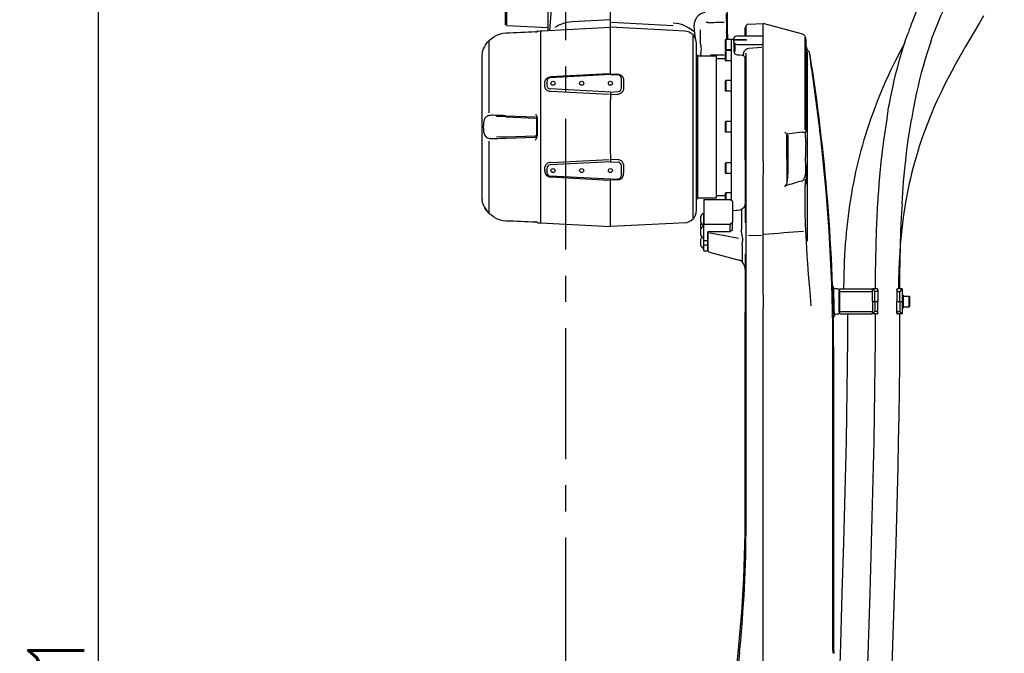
# Model space of a CAD drawing. Header units: millimetres. Extents: x -289 to 305, y -210 to 210.
# Tile 12 of 79: x -255 to -199, y -27 to 9. Entities that reach past the tile are written whole.
import ezdxf

# ---------------------------------------------------------------- set-up
doc = ezdxf.new("R2010")
doc.units = ezdxf.units.MM
doc.linetypes.add('CENTER', pattern=[12, 7.5, -1.5, 1.5, -1.5])
doc.styles.get("Standard").update_dxf_attribs({"font": 'ROMANS', "bigfont": 'EXTFONT'})
doc.dimstyles.new('ISO-25', dxfattribs={"dimtxt": 2.5, "dimasz": 2.5, "dimexe": 1.25, "dimexo": 0.625, "dimtad": 1, "dimtxsty": 'Standard', "dimcen": 2.5, "dimadec": 0, "dimazin": 0, "dimtfac": 1, "dimtmove": 0, "dimatfit": 3, "dimfxl": 1, "dimarcsym": 0})

# ---------------------------------------------------------------- blocks, each defined once
blk = doc.blocks.new('DTL0021')
at = {"color": 7, "linetype": 'Continuous'}
for p, q in [((-48, 1332.920074), (-48, 1390.163849)), ((-47, 1332.40152), (-47, 1389.496735)), ((-14, 1327.379669), (-14, 1385.381012)), ((36, 1330.00003), (36, 1342.00003)), ((130, 1324.508697), (130, 1343.521881)), ((35.996277, 1335.881866), (5.381104, 1334.277374)), ((37.000855, 1333.972198), (86.25708, 1331.390778)), ((-48, 1332.00003), (-48, 1332.920074)), ((-47, 1332.181427), (-48, 1332.181427)), ((-47, 1332.00003), (-48, 1332.00003)), ((-47, 1331.463165), (-47, 1332.40152)), ((-47, 1331.463165), (-14, 1329.733795)), ((-22.755249, 1326.533966), (-22.755249, 1326.380524)), ((-22.034912, 1326.928986), (-20, 1327.00003)), ((-20, 1327.065216), (-18.738281, 1327.131256)), ((-20, 1327.065216), (-20, 1182.368927)), ((-18.738281, 1327.131256), (-14, 1327.379669)), ((-14, 1327.379669), (36, 1330.00003)), ((36, 1294.232452), (36, 1330.00003)), ((86.046753, 1327.377228), (36, 1330.00003)), ((95.523377, 1326.880524), (86.046753, 1327.377228)), ((144, 1323.069366), (144, 1329.393219)), ((144.787598, 1323.069366), (144.787598, 1330.48587)), ((146.843018, 1332.389069), (158.5, 1333.00003)), ((158.5, 1323.140533), (158.5, 1333.00003)), ((189.294068, 1324.74881), (158.5, 1333.00003)), ((-61.422729, 1319.054718), (-61.422729, 1261.330109)), ((102.290039, 1177.21048), (102.290039, 1322.766022)), ((128, 1319.75003), (128.5, 1320.25003)), ((128, 1319.75003), (128, 1312.709137)), ((128.5, 1320.25003), (128.5, 1312.270294)), ((133, 1320.25003), (128.5, 1320.25003)), ((129.212403, 1325.858185), (129.212403, 1320.25003)), ((130, 1324.508697), (130, 1320.25003)), ((133, 1311.869659), (133, 1320.50003)), ((133, 1320.50003), (135, 1320.50003)), ((135, 1319.771393), (135, 1321.082428)), ((135, 1319.747833), (135, 1319.771393)), ((145, 1319.771393), (135, 1319.771393)), ((135, 1319.484528), (135, 1319.747833)), ((145, 1319.484528), (135, 1319.484528)), ((135, 1318.17337), (135, 1319.484528)), ((135, 1318.17337), (135, 1310.777618)), ((135.843323, 1322.503815), (135.843323, 1322.479278)), ((138, 1323.069366), (158.5, 1323.069366)), ((145, 1319.747833), (145, 1319.771393)), ((145.144348, 1319.62796), (145, 1319.771393)), ((145, 1319.484039), (145, 1319.747833)), ((145.144348, 1319.62796), (145, 1319.484528)), ((158.5, 1323.140533), (158.5, 1323.068878)), ((158.5, 1316.186554), (158.5, 1323.069366)), ((192.00647, 1247.602203), (192.00647, 1321.992218)), ((193, 1247.436798), (193, 1319.919098)), ((105, 1308.705231), (105, 1316.894195)), ((128, 1312.709137), (128, 1312.25003)), ((128, 1312.25003), (128.5, 1311.75003)), ((128, 1310.907745), (128.5, 1311.407745)), ((128, 1310.907745), (128, 1310.906647)), ((128, 1310.906647), (128, 1303.407745)), ((128.5, 1312.270294), (128.5, 1311.75003)), ((133, 1311.75003), (128.5, 1311.75003)), ((128.5, 1311.407745), (128.5, 1311.406525)), ((133, 1311.407745), (128.5, 1311.407745)), ((128.5, 1311.406525), (128.5, 1302.907745)), ((129.225525, 1311.407745), (129.224366, 1311.75003)), ((130, 1311.416656), (130, 1311.75003)), ((130.914063, 1311.750885), (130.914063, 1311.407745)), ((133, 1190.8992), (133, 1311.869659)), ((135.843323, 1315.765411), (135.843323, 1310.58963)), ((138, 1316.186554), (158.5, 1316.186554)), ((157.500611, 1313.731232), (146.726013, 1313.038727)), ((158.5, 1316.186554), (158.5, 1316.061188)), ((158.5, 1311.885406), (158.5, 1316.061188)), ((158.5, 1222.570587), (158.5, 1311.885406)), ((194.072876, 1240.404449), (194.072876, 1310.578888)), ((-67, 1306.044952), (-67, 1250.00003)), ((-66.795898, 1308.895294), (-66.78247, 1308.979645)), ((105, 1183.105865), (105, 1308.705231)), ((105, 1307.50003), (106, 1307.50003)), ((106, 1300.460968), (106, 1307.50003)), ((106, 1307.00003), (121, 1307.00003)), ((108.258606, 1308.119903), (108.258911, 1307.00003)), ((116.161316, 1307.880157), (127.213501, 1307.934479)), ((121, 1193.00003), (121, 1307.00003)), ((121, 1305.00003), (128, 1305.00003)), ((128, 1303.407745), (128.5, 1302.907745)), ((133, 1302.907745), (128.5, 1302.907745)), ((137.810242, 1307.7836), (141.704651, 1307.536529)), ((137.828614, 1307.970367), (139.864441, 1307.840729)), ((142.560059, 1307.89798), (142.571595, 1307.445343)), ((144, 1223.752716), (144, 1305.788361)), ((144.787598, 1223.078522), (144.787598, 1309.227081)), ((106, 1192.50003), (106, 1300.460968)), ((36, 1292.00003), (-12.156982, 1289.476227)), ((34.998352, 1292.585236), (-12.123535, 1290.134674)), ((36, 1292.00003), (36, 1294.232452)), ((36, 1292.00003), (42.156983, 1291.677399)), ((37.001587, 1292.585358), (42.124634, 1292.318878)), ((45, 1281.318634), (45, 1288.681427)), ((46.409424, 1287.115997), (46.409424, 1280.053863)), ((128, 1286.75003), (128.5, 1287.25003)), ((128, 1286.75003), (128, 1286.202423)), ((128.5, 1287.25003), (128.5, 1286.629425)), ((133, 1287.25003), (128.5, 1287.25003)), ((128.5, 1286.629425), (128.5, 1278.75003)), ((-16.409424, 1282.128693), (-16.409424, 1284.96524)), ((-15, 1286.480377), (-15, 1283.519684)), ((36, 1278.00003), (-12.156982, 1280.523834)), ((128, 1286.202423), (128, 1279.25003)), ((128, 1279.25003), (128.5, 1278.75003)), ((133, 1278.75003), (128.5, 1278.75003)), ((34.996888, 1276.044586), (-11.978882, 1278.427154)), ((36, 1278.00003), (42.156983, 1278.322662)), ((36, 1278.00003), (36, 1271.655304)), ((36, 1228.344757), (36, 1271.655304)), ((37.003052, 1276.04422), (41.989258, 1276.297516)), ((-47.697998, 1257.967194), (-55.37854, 1258.235504)), ((-47.756469, 1258.979889), (-23.949585, 1258.133819)), ((-47.697998, 1257.967194), (-23.965088, 1257.138458)), ((-23.31665, 1256.833771), (-23.31665, 1243.16629)), ((-23, 1256.972565), (-23, 1250.00003)), ((-22.755249, 1257.037994), (-22.755249, 1250.001617)), ((-67, 1250.00003), (-67, 1193.955109)), ((-23, 1250.00003), (-23, 1243.027374)), ((-22.755249, 1249.998444), (-22.755249, 1242.962067)), ((128, 1253.75003), (128.5, 1254.25003)), ((128, 1253.75003), (128, 1251.797882)), ((128, 1251.797882), (128, 1246.25003)), ((128.5, 1254.25003), (128.5, 1252.037628)), ((133, 1254.25003), (128.5, 1254.25003)), ((128.5, 1252.037628), (128.5, 1245.75003)), ((193, 1246.789703), (193, 1247.436798)), ((-47.697998, 1242.032745), (-55.37854, 1241.764557)), ((-47.756469, 1241.02005), (-23.949585, 1241.866241)), ((-47.697998, 1242.032745), (-23.965088, 1242.861603)), ((128, 1246.25003), (128.5, 1245.75003)), ((133, 1245.75003), (128.5, 1245.75003)), ((177.419739, 1224.111603), (177.419739, 1243.631134)), ((189.341431, 1245.705597), (177.831421, 1244.278839)), ((178, 1224.729156), (178, 1242.447418)), ((178.272278, 1243.04361), (178.272278, 1212.273346)), ((192.336426, 1244.125397), (192.336426, 1245.522736)), ((193, 1245.837799), (193, 1246.789703)), ((194.072876, 1158.229523), (194.072876, 1240.37027)), ((-61.422729, 1238.669952), (-61.422729, 1180.945343)), ((-11.978882, 1221.572906), (34.996888, 1223.955475)), ((36, 1228.344757), (36, 1222.00003)), ((41.989258, 1223.702545), (37.003052, 1223.955841)), ((144, 1223.752716), (144, 1173.135895)), ((177.419739, 1224.108063), (177.420716, 1205.816193)), ((178, 1224.729156), (178, 1212.299957)), ((-16.409424, 1215.03482), (-16.409424, 1217.871368)), ((-15, 1216.480377), (-15, 1213.519684)), ((36, 1222.00003), (-12.156982, 1219.476227)), ((36, 1222.00003), (42.156983, 1221.677399)), ((45, 1211.318634), (45, 1218.681427)), ((46.409424, 1219.946197), (46.409424, 1212.884064)), ((128, 1220.75003), (128.5, 1221.25003)), ((128, 1220.75003), (128, 1216.911529)), ((128, 1216.911529), (128, 1213.25003)), ((128.5, 1221.25003), (128.5, 1216.899689)), ((133, 1221.25003), (128.5, 1221.25003)), ((128.5, 1216.899689), (128.5, 1212.75003)), ((144.787598, 931.704498), (144.787598, 1223.062775)), ((158.5, 1222.570587), (158.498047, 1222.289947)), ((192.336426, 1219.017975), (192.336426, 1211.954742)), ((193, 1218.932403), (193, 1211.869293)), ((36, 1208.00003), (-12.156982, 1210.523834)), ((-12.123535, 1209.865387), (34.998352, 1207.414825)), ((36, 1208.00003), (42.156983, 1208.322662)), ((36, 1205.767609), (36, 1208.00003)), ((42.124634, 1207.681183), (37.001587, 1207.414703)), ((128, 1213.25003), (128.5, 1212.75003)), ((133, 1212.75003), (128.5, 1212.75003)), ((192.007996, 1207.979889), (192.008362, 1203.100738)), ((193, 1211.869293), (193, 1203.990021)), ((36, 1170.00003), (36, 1205.767609)), ((105, 1192.50003), (106, 1192.50003)), ((106, 1193.00003), (121, 1193.00003)), ((121, 1195.00003), (128, 1195.00003)), ((128, 1196.592316), (128.5, 1197.092316)), ((128, 1196.592316), (128, 1191.687286)), ((128.5, 1197.092316), (128.5, 1191.687286)), ((133, 1197.092316), (128.5, 1197.092316)), ((-66.795898, 1191.104767), (-66.782592, 1191.020904)), ((111, 1191.687286), (111, 1171.986969)), ((111, 1191.687286), (132, 1191.687286)), ((134, 1190.111236), (132, 1191.687286)), ((134, 1190.111236), (134, 1173.563019)), ((-20, 1182.368927), (-20, 1172.934845)), ((108.25, 1178.252228), (108.25, 1177.021271)), ((108.25, 1177.021271), (108.25, 1173.502228)), ((110.541687, 1180.627228), (110.541687, 1178.165314)), ((111, 1180.627228), (110.541687, 1180.627228)), ((110.541687, 1178.165314), (110.541687, 1170.383087)), ((134, 1183.045807), (140.092469, 1183.451446)), ((134.000061, 1182.980011), (137.737549, 1183.229889)), ((141.217408, 1183.093536), (141.229309, 1183.620636)), ((141.217469, 1183.092438), (141.217469, 1168.91922)), ((-22.755249, 1173.619293), (-22.755249, 1173.466095)), ((-22.034912, 1173.071075), (-20, 1173.00003)), ((-20, 1172.934845), (36, 1170.00003)), ((86.046753, 1172.622833), (36, 1170.00003)), ((95.523377, 1173.119537), (86.046753, 1172.622833)), ((108.25, 1171.701446), (108.25, 1170.470489)), ((108.25, 1170.470489), (108.25, 1168.008209)), ((111, 1171.127228), (110.541687, 1171.127228)), ((110.541687, 1170.383087), (110.541687, 1167.921295)), ((111, 1170.383087), (110.541687, 1170.383087)), ((111, 1159.027008), (111, 1171.986969)), ((111, 1171.986969), (132, 1171.986969)), ((132, 1171.986969), (134, 1173.563019)), ((132, 1165.830353), (132, 1171.986969)), ((134, 1167.406403), (134, 1173.563019)), ((108.25, 1168.008087), (108.25, 1166.77713)), ((108.25, 1166.77713), (108.25, 1163.258087)), ((110.541687, 1167.921295), (110.541687, 1160.883087)), ((111, 1160.883087), (110.541687, 1160.883087)), ((110.541687, 1160.883087), (110.541687, 1159.64798)), ((114, 1151.534698), (114, 1165.830353)), ((132, 1165.830353), (114, 1165.830353)), ((114.373658, 1151.287018), (114.373658, 1162.322418)), ((127.851685, 1162.781891), (138.832093, 1160.747711)), ((134, 1167.406403), (132, 1165.830353)), ((157.095276, 1162.73465), (146.839112, 1162.88797)), ((108.25, 1159.734894), (108.25, 1158.503937)), ((108.25, 1158.503937), (108.25, 1154.984894)), ((110.541687, 1159.64798), (110.541687, 1152.609894)), ((111, 1152.609894), (110.541687, 1152.609894)), ((111, 1159.027008), (114, 1159.027008)), ((111, 1155.40628), (111, 1159.027008)), ((111, 1150.644928), (111, 1155.40628)), ((111, 1155.40628), (114, 1155.40628)), ((141.89386, 1141.541901), (141.89386, 1153.468903)), ((111, 1150.644928), (114, 1150.644928)), ((114, 1150.644928), (114, 1151.527618)), ((115.482361, 1149.602814), (140.317261, 1142.948395)), ((144, 1148.138824), (144, 1101.662872)), ((141.795288, 1141.583404), (141.710327, 1141.636627)), ((218.104676, 1120.099396), (216.902649, 1120.162384)), ((219.487, 1117.024322), (219.487, 1118.503204)), ((219.487, 1103.00003), (219.487, 1117.00003)), ((220, 1100.00003), (220, 1120.00003)), ((220, 1120.00003), (245, 1120.00003)), ((220, 1118.00003), (246, 1118.00003)), ((246, 1110.00003), (246, 1120.00003)), ((246.123413, 1120.00003), (246, 1120.00003)), ((246.123413, 1120.00003), (248.029175, 1118.070465)), ((249.917054, 1120.00003), (246.123413, 1120.00003)), ((248, 1110.00003), (248.029175, 1118.070465)), ((249.5, 1118.070465), (248.029175, 1118.070465)), ((250.421448, 1119.00003), (250.417054, 1119.504425)), ((250.421448, 1119.00003), (250.5, 1110.00003)), ((265.578553, 1119.00003), (265.5, 1110.00003)), ((265.578553, 1119.00003), (265.582947, 1119.504425)), ((269.876587, 1120.00003), (266.082886, 1120.00003)), ((266.5, 1118.070465), (267.970826, 1118.070465)), ((269.876587, 1120.00003), (267.970826, 1118.070465)), ((268, 1110.00003), (267.970826, 1118.070465)), ((270, 1120.00003), (269.876587, 1120.00003)), ((270, 1120.00003), (270, 1100.00003)), ((270, 1115.00003), (271, 1115.00003)), ((271, 1105.00003), (271, 1115.00003)), ((271, 1114.25003), (275.5, 1114.25003)), ((275.5, 1113.729767), (275.5, 1114.25003)), ((276, 1113.75003), (275.5, 1114.25003)), ((275.5, 1105.75003), (275.5, 1113.729767)), ((276, 1113.290924), (276, 1113.75003)), ((276, 1106.25003), (276, 1113.290924)), ((246, 1110.00003), (248, 1110.00003)), ((246, 1110.00003), (246, 1100.00003)), ((248, 1110.00003), (249.5, 1110.00003)), ((248, 1110.00003), (248.029175, 1101.929596)), ((250.5, 1110.00003), (249.5, 1110.00003)), ((250.421448, 1101.00003), (250.5, 1110.00003)), ((266.5, 1110.00003), (265.5, 1110.00003)), ((265.578553, 1101.00003), (265.5, 1110.00003)), ((266.5, 1110.00003), (268, 1110.00003)), ((268, 1110.00003), (267.970826, 1101.929596)), ((268, 1110.00003), (270, 1110.00003)), ((270, 1105.00003), (271, 1105.00003)), ((271, 1105.75003), (275.5, 1105.75003)), ((276, 1106.25003), (275.5, 1105.75003)), ((144, 931.7117), (144, 1101.662872)), ((158.5, 828.496216), (158.5, 1101.245514)), ((218.104676, 1099.900665), (217.602661, 1099.87442)), ((219.487, 1101.496857), (219.487, 1102.975738)), ((220, 1102.00003), (246, 1102.00003)), ((220, 1100.00003), (245, 1100.00003)), ((246.123413, 1100.00003), (246, 1100.00003)), ((246.123413, 1100.00003), (248.029175, 1101.929596)), ((249.917054, 1100.00003), (246.123413, 1100.00003)), ((249.5, 1101.929596), (248.029175, 1101.929596)), ((250.421448, 1101.00003), (250.417054, 1100.495636)), ((265.578553, 1101.00003), (265.582947, 1100.495636)), ((269.876587, 1100.00003), (266.082886, 1100.00003)), ((266.5, 1101.929596), (267.970826, 1101.929596)), ((269.876587, 1100.00003), (267.970826, 1101.929596)), ((270, 1100.00003), (269.876587, 1100.00003)), ((214.419739, 830.086792), (214.419739, 1069.869537)), ((215, 830), (215, 1070.00003)), ((214.419739, 830.088623), (214.418396, 827.732178)), ((215, 830), (214.998597, 827.640137))]:
    blk.add_line(p, q, dxfattribs=at)
at = {"color": 3, "linetype": 'Continuous'}
for points in [[(335.084289, 1339.065445), (331.82312, 1333.409378), (326.864685, 1324.968155), (320.711303, 1314.482315), (316.357178, 1306.907608), (312.655151, 1300.290054), (309.598144, 1294.661697), (306.604675, 1288.973404), (303.682861, 1283.219681), (300.839477, 1277.394974), (298.079956, 1271.492142), (295.408935, 1265.503738), (292.834106, 1259.430496), (290.363037, 1253.275101), (288.002197, 1247.04042), (285.756958, 1240.728348), (283.631592, 1234.340774), (281.818481, 1228.509903), (280.286865, 1223.255935), (278.501159, 1216.670303), (277.496338, 1212.704056), (276.537964, 1208.713089), (275.626159, 1204.698013), (274.203918, 1197.92073), (272.913391, 1191.080215), (271.754272, 1184.178787), (270.726196, 1177.220657), (269.828125, 1170.208999), (269.05841, 1163.148208), (268.415161, 1156.041885), (267.896118, 1148.895157), (267.498413, 1141.712417), (267.218872, 1134.498916), (267.054077, 1127.259537), (267, 1120.000015)], [(271.910525, 1317.47309), (271.676758, 1317.046768), (267.93396, 1309.980179), (264.258362, 1302.757156), (260.668701, 1295.378067), (258.869568, 1291.539322), (256.053161, 1285.316116), (253.339599, 1279.03804), (250.714905, 1272.661087), (248.1875, 1266.191177), (246.030639, 1260.36824), (244.530761, 1256.141861), (243.128784, 1252.032608), (241.770935, 1247.893997), (240.458069, 1243.727005), (239.191284, 1239.53334), (237.971069, 1235.31337), (236.798095, 1231.067947), (235.672851, 1226.798111), (234.595947, 1222.505203), (233.567627, 1218.190018), (232.588135, 1213.853592), (231.657776, 1209.497146), (230.776733, 1205.122452), (229.944946, 1200.730118), (229.162353, 1196.321182), (228.428833, 1191.896988), (227.744201, 1187.459122), (227.108154, 1183.008255), (226.520324, 1178.545547), (225.980346, 1174.072281), (225.487671, 1169.589859), (225.041809, 1165.099197), (224.64209, 1160.601394), (224.287964, 1156.097732), (223.978637, 1151.589676), (223.71344, 1147.078018), (223.491516, 1142.564041), (223.312011, 1138.048843), (223.174011, 1133.533706), (223.07666, 1129.01979), (223, 1120.000015)]]:
    blk.add_lwpolyline(points, dxfattribs=at)
at = {"color": 7, "linetype": 'Continuous'}
for points in [[(297.999146, 1378.015289), (296.19104, 1374.373199), (292.276429, 1366.585724), (289.195252, 1360.3284), (286.082154, 1353.746857), (284.022034, 1349.196075), (281.991822, 1344.525787), (280.003296, 1339.745026), (278.064576, 1334.859039), (277.116211, 1332.379059), (276.182495, 1329.874908), (275.55304, 1328.195953), (274.880738, 1326.063385), (274.480103, 1324.783844)], [(292.865845, 1318.335846), (294.325684, 1322.421905), (296.592774, 1328.426666), (298.945191, 1334.275909), (300.976929, 1339.060455), (302.903931, 1343.402374), (305.847779, 1349.730255), (308.821289, 1355.838653), (312.749085, 1363.672394), (315.600708, 1369.393219)], [(-12.519043, 1327.457306), (-12.226684, 1330.791534), (-11.955688, 1334.37027), (-11.588501, 1340.413361), (-11.298584, 1346.706695)], [(112.050171, 1341.7659), (110.84729, 1341.508819), (109.69043, 1341.134186), (108.592102, 1340.645904), (107.565003, 1340.048859), (106.621704, 1339.349152), (105.990113, 1338.774689), (105.414978, 1338.152985), (104.900818, 1337.4888), (104.372254, 1336.6492), (103.940064, 1335.76944), (103.605469, 1334.862091), (103.3667, 1333.93985), (103.252625, 1333.279205), (103.182862, 1332.621124), (103.154175, 1331.92984), (103.168579, 1331.247345)], [(-23.829101, 1326.176788), (-23.618774, 1326.213531), (-22.48999, 1326.452057)], [(104.19751, 1320.819488), (103.524231, 1327.525909), (103.18512, 1331.266998)], [(108.483765, 1315.340485), (108.37085, 1317.657623), (108.243775, 1321.323151), (108.220337, 1324.571686), (108.300843, 1327.981476)], [(-66.78247, 1308.979645), (-66.565918, 1310.024078), (-66.163574, 1311.417999), (-65.675049, 1312.706573), (-65.013916, 1314.104889), (-64.187256, 1315.535553), (-63.212158, 1316.939972), (-62.109497, 1318.278717), (-60.897705, 1319.527496), (-59.593383, 1320.671173), (-58.210327, 1321.699493), (-56.759277, 1322.606476)], [(258.077027, 1259.188263), (258.298401, 1260.7742), (258.669922, 1263.416656), (259.064087, 1265.516022), (259.647217, 1268.661163), (260.746399, 1274.296051), (262.31366, 1281.753448), (263.569763, 1287.309723), (264.896057, 1292.826935), (266.293946, 1298.300445), (267.764038, 1303.724884), (269.306763, 1309.093903), (270.921631, 1314.400787), (272.607422, 1319.638214), (274.362061, 1324.798736)], [(292.865845, 1318.335846), (291.215332, 1313.481476), (289.626831, 1308.546173), (288.102173, 1303.535675), (286.642639, 1298.456085), (285.24878, 1293.313263), (283.920716, 1288.112823), (282.657837, 1282.859528), (281.459412, 1277.558136), (280.323975, 1272.211334), (278.736084, 1264.11441), (277.282044, 1255.935333)], [(108.486573, 1315.337921), (108.562989, 1313.872833), (108.647705, 1312.355377)], [(108.652344, 1312.345611), (108.595276, 1311.324371), (108.567017, 1309.420807)], [(142.758484, 1309.092926), (142.946411, 1309.66275), (143.178772, 1310.21524), (143.562867, 1310.917267), (144.034729, 1311.560333), (144.595459, 1312.12149), (145.237549, 1312.571686), (145.592347, 1312.749664), (145.962952, 1312.888702), (146.333496, 1312.983063), (146.71167, 1313.035553)], [(141.704651, 1307.536529), (141.956116, 1307.49234), (142.44458, 1307.302521), (142.966187, 1306.955353), (143.437256, 1306.46402), (143.762207, 1305.932648), (143.950867, 1305.394806), (144, 1305.004547)], [(142.742737, 1309.075104), (142.581482, 1308.56839), (142.538452, 1308.328522), (142.564514, 1307.918365)], [(142.590821, 1307.42569), (142.603882, 1307.348053), (142.735108, 1307.095367), (142.827271, 1307.009064)], [(-16.397339, 1284.985748), (-16.456299, 1285.643341), (-16.412475, 1286.311554), (-16.262939, 1286.975983), (-15.994262, 1287.644928), (-15.609985, 1288.275543), (-15.112549, 1288.847931), (-14.494873, 1289.349884), (-13.779907, 1289.744293), (-12.98352, 1290.01004), (-12.144653, 1290.126129)], [(42.145874, 1292.310333), (42.573609, 1292.270782), (42.994995, 1292.191559), (43.40503, 1292.073883), (43.799195, 1291.91983), (44.505799, 1291.526398), (45.116028, 1291.028351), (45.616822, 1290.449982), (46.00177, 1289.814361), (46.264466, 1289.158111), (46.416382, 1288.482819), (46.459534, 1287.804352), (46.397339, 1287.137115)], [(-12.005615, 1278.443756), (-12.802124, 1278.518219), (-13.580688, 1278.727325), (-14.316284, 1279.071442), (-14.92749, 1279.500275), (-15.460205, 1280.030914), (-15.894897, 1280.652252), (-16.214355, 1281.348663), (-16.404297, 1282.100983)], [(46.403748, 1280.025177), (46.263062, 1279.39444), (46.030457, 1278.798614), (45.713623, 1278.249298), (45.321595, 1277.756378), (44.769043, 1277.252594), (44.142762, 1276.851349), (43.462097, 1276.55899), (42.746704, 1276.379303), (42.015564, 1276.313141)], [(-56.483154, 1259.261261), (-58.122192, 1259.347687), (-58.913818, 1259.354523), (-60.058349, 1259.3013), (-60.742431, 1259.220123), (-61.39917, 1259.094269), (-61.908935, 1258.954498), (-62.395508, 1258.777008), (-63.00354, 1258.475372), (-63.558105, 1258.092926), (-64.052612, 1257.62503), (-64.509399, 1257.028717), (-64.888794, 1256.338409), (-65.192505, 1255.563873), (-65.424316, 1254.729034), (-65.596801, 1253.837067), (-65.719116, 1252.902252), (-65.799438, 1251.938873), (-65.859008, 1249.976105)], [(-23.983032, 1260.542145), (-23.419555, 1259.55191), (-23.235351, 1259.185455), (-22.988647, 1258.606232), (-22.842407, 1258.145782), (-22.748047, 1257.663849), (-22.724731, 1257.347076), (-22.737304, 1257.030426)], [(-23.310913, 1258.389557), (-23.311767, 1257.225128), (-23.316162, 1256.815826), (-23.316894, 1256.811188)], [(257.956055, 1259.201935), (257.482666, 1256.35318), (256.151245, 1247.775909), (254.948365, 1239.15982), (253.867066, 1230.512848), (252.900879, 1221.841949), (252.043274, 1213.15274), (251.287842, 1204.449005), (250.838135, 1198.639923), (250.628723, 1195.733795), (250.478455, 1193.796295), (250.405945, 1191.368927), (250.360596, 1189.912018)], [(269.800659, 1188.677399), (270.384949, 1197.197296), (271.058472, 1205.694611), (271.820069, 1214.098419), (272.762513, 1223.224396), (273.752564, 1231.693268), (274.753907, 1239.373566), (275.956421, 1247.684723), (277.282044, 1255.935333)], [(-65.859008, 1250.023956), (-65.834472, 1248.748444), (-65.756836, 1247.491486), (-65.579345, 1246.055206), (-65.447021, 1245.371002), (-65.280029, 1244.718048), (-65.074463, 1244.103058), (-64.827026, 1243.532379), (-64.385498, 1242.789215), (-63.849487, 1242.164825), (-63.223755, 1241.662018), (-62.492431, 1241.264557), (-61.68872, 1240.980011), (-60.825805, 1240.792999), (-60.033813, 1240.696564), (-59.209716, 1240.651153), (-58.325073, 1240.647858), (-56.483154, 1240.7388)], [(-23.983032, 1239.457916), (-23.419555, 1240.448151), (-23.235351, 1240.814606), (-22.988647, 1241.393829), (-22.842407, 1241.854156), (-22.748047, 1242.336212), (-22.724731, 1242.652985), (-22.737304, 1242.969635)], [(-23.310913, 1241.610504), (-23.311767, 1242.774933), (-23.316162, 1243.184112), (-23.316894, 1243.188873)], [(175.802979, 1245.772858), (176.803711, 1244.808502), (177.651001, 1243.92215), (178.011963, 1243.49942), (178.237427, 1243.169952), (178.259949, 1243.113312)], [(189.358155, 1245.706207), (190.236695, 1245.76651), (191.03479, 1245.78128), (191.695801, 1245.744171), (192.092041, 1245.670196), (192.224366, 1245.618317), (192.306824, 1245.557281), (192.328308, 1245.523468)], [(192.773011, 1239.891022), (192.6969, 1240.723541), (192.463135, 1242.288971), (192.337342, 1243.170196), (192.306092, 1243.579132), (192.330933, 1244.136993)], [(192.735169, 1237.388702), (192.499024, 1233.729645), (192.352539, 1230.051788), (192.293152, 1227.292633), (192.272095, 1224.534088), (192.332581, 1219.016876)], [(46.403748, 1219.974884), (46.263062, 1220.605621), (46.030457, 1221.201446), (45.713623, 1221.750763), (45.321595, 1222.243683), (44.769043, 1222.747467), (44.142762, 1223.148712), (43.462097, 1223.44107), (42.746704, 1223.620758), (42.015564, 1223.68692)], [(-12.005615, 1221.556305), (-12.802124, 1221.481842), (-13.580688, 1221.272736), (-14.316284, 1220.928619), (-14.92749, 1220.499786), (-15.460205, 1219.969147), (-15.894897, 1219.347809), (-16.214355, 1218.651398), (-16.404297, 1217.899078)], [(-16.397339, 1215.014313), (-16.456299, 1214.35672), (-16.412475, 1213.688507), (-16.262939, 1213.024078), (-15.994262, 1212.355133), (-15.609985, 1211.724518), (-15.112549, 1211.15213), (-14.494873, 1210.650177), (-13.779907, 1210.255768), (-12.98352, 1209.990021), (-12.144653, 1209.873932)], [(42.145874, 1207.689728), (42.573609, 1207.729278), (42.994995, 1207.808502), (43.40503, 1207.926178), (43.799195, 1208.080231), (44.505799, 1208.473663), (45.116028, 1208.97171), (45.616822, 1209.550079), (46.00177, 1210.185699), (46.264466, 1210.841949), (46.416382, 1211.517242), (46.459534, 1212.195709), (46.397339, 1212.862945)], [(176.92511, 1203.65921), (177.140137, 1204.091217), (177.317261, 1204.524322), (177.595215, 1205.388458), (177.804322, 1206.252228), (177.963623, 1207.112945), (178.084412, 1207.974762), (178.183228, 1208.963043), (178.24524, 1209.949249), (178.276245, 1211.10965), (178.265259, 1212.269806)], [(189.210083, 1206.588165), (189.631653, 1206.722931), (189.857422, 1206.838653), (190.180847, 1207.062042), (190.465882, 1207.321197), (190.70282, 1207.586578), (191.081787, 1208.122467), (191.37909, 1208.662262), (191.620667, 1209.203644), (191.821228, 1209.748932), (192.125733, 1210.844269), (192.328247, 1211.950714)], [(191.995789, 1203.103058), (191.883667, 1195.980011), (191.882508, 1188.834137), (191.979981, 1181.666901), (192.245728, 1172.069855), (192.646485, 1162.443878), (193.163575, 1152.790436), (193.55127, 1146.543487), (193.976441, 1140.283966), (194.590271, 1131.979645), (195.254151, 1123.654816), (196.350952, 1110.846832), (196.733033, 1106.571319)], [(-56.759155, 1177.393585), (-57.276611, 1177.698273), (-58.779052, 1178.702545), (-60.188965, 1179.828155), (-61.496216, 1181.063995), (-62.687378, 1182.39505), (-63.74353, 1183.794586), (-64.646728, 1185.225494), (-65.38208, 1186.636871), (-65.943481, 1187.96402), (-66.435424, 1189.472198), (-66.782592, 1191.020904)], [(144, 1188.267486), (143.985108, 1187.955719), (143.846924, 1187.205231), (143.579956, 1186.457794), (143.2276, 1185.79129), (142.76648, 1185.149444), (142.121888, 1184.489654), (141.485596, 1184.015533), (140.830201, 1183.669098), (140.090576, 1183.451324)], [(141.249024, 1183.643707), (141.238159, 1183.650055), (141.231812, 1183.661163), (141.228394, 1183.675079), (141.228516, 1183.711944), (141.285401, 1183.858185), (141.415406, 1184.010528), (141.605713, 1184.147247)], [(250.239991, 1189.918487), (249.577088, 1178.278351), (249.057068, 1166.628937), (248.669068, 1154.973663), (248.402893, 1143.315094), (248.24939, 1131.65628), (248.200013, 1120.00003)], [(269.800659, 1188.677399), (269.151978, 1177.287506), (268.642334, 1165.868927), (268.261414, 1154.426544), (267.999756, 1142.964874), (267.848633, 1131.487945), (267.799988, 1120.00003)], [(-23.829101, 1173.823151), (-23.618774, 1173.786529), (-22.48999, 1173.548004)], [(114.373963, 1162.34732), (114.364258, 1163.33963), (114.401306, 1165.830353)], [(141.708252, 1154.648712), (141.680786, 1155.23233), (141.700257, 1155.570099), (141.782776, 1156.302643), (141.927185, 1157.386505), (141.991211, 1157.966095), (142.054383, 1158.875153), (142.041992, 1160.311798), (141.890808, 1161.804108), (141.729004, 1162.815704), (141.350525, 1164.807892), (141.16388, 1165.872711), (141.093018, 1166.378448), (141.029847, 1167.088898), (141.02417, 1167.477325), (141.048401, 1167.827301)], [(144, 1135.561676), (143.916199, 1136.810821), (143.679688, 1137.998199), (143.313416, 1139.095611), (142.838929, 1140.09378), (142.470276, 1140.705353), (141.90149, 1141.477692), (141.208985, 1142.22171), (140.640992, 1142.711578), (139.845581, 1143.234405)], [(226, 1100.00003), (225.956787, 1079.643829), (225.827881, 1059.285919), (225.615906, 1038.925323), (225.324768, 1018.56131), (224.9599, 998.194), (224.527832, 977.823273), (224.036194, 957.449127), (223.493531, 937.070953), (222.909058, 916.687775), (221.654602, 875.899078), (220.356201, 835.074097), (219.100098, 794.214477), (218.514405, 773.772217), (217.970337, 753.322082), (217.477356, 732.86438), (217.043946, 712.399719), (216.677796, 691.928589), (216.38562, 671.451965), (216.172791, 650.970764), (216.043457, 630.486267), (216, 610)], [(248.200013, 1100.00003), (248.156739, 1079.610138), (248.02771, 1059.219269), (247.815491, 1038.827423), (247.524048, 1018.434357), (247.158875, 998.04068), (246.726441, 977.646515), (246.234497, 957.251861), (245.691468, 936.85611), (245.10669, 916.45816), (243.851807, 875.651398), (242.553467, 834.828125), (241.29773, 793.986999), (240.712403, 773.559448), (240.168701, 753.12738), (239.676026, 732.690796), (239.24292, 712.250061), (238.877137, 691.80542), (238.585205, 671.357422), (238.37262, 650.906616), (238.243409, 630.453857), (238.200013, 610)], [(267.799988, 1100.00003), (267.756531, 1079.527008), (267.627014, 1059.05484), (267.413941, 1038.584625), (267.121521, 1018.11795), (266.755127, 997.65628), (266.321411, 977.20108), (265.828125, 956.753204), (265.283936, 936.312897), (264.698181, 915.879669), (263.442078, 875.031769), (262.143799, 834.208618), (260.889405, 793.40863), (260.305054, 773.01654), (259.762513, 752.629028), (259.271118, 732.245727), (258.839295, 711.865967), (258.474671, 691.489197), (258.183777, 671.114868), (257.971924, 650.742248), (257.843201, 630.37085), (257.799988, 610)], [(139.538025, 828.622803), (138.865174, 822.209961), (138.152466, 815.801697), (136.608338, 803.000732), (134.907471, 790.224548), (133.052307, 777.479126), (131.045777, 764.771362), (128.89148, 752.108765)]]:
    blk.add_lwpolyline(points, dxfattribs=at)
for centre in [(-10, 1285.00003), (13, 1285.00003), (36, 1285.00003), (-10, 1215.00003), (13, 1215.00003), (36, 1215.00003)]:
    blk.add_circle(centre, 1.621, dxfattribs=at)
for centre, radius, start, end in [((6.343201, 1308.420441), 25.864323, 92.183307, 124.851869), ((114.442322, 1322.12503), 11.732929, 91.637868, 98.262735), ((81.401551, 4389.961822), 3056.284817, 270.613109, 270.858006), ((-2492.916504, 1330.780914), 2622.133842, 359.891961, 0.223306), ((1768.320313, -43380.304535), 44742.379104, 92.295759, 92.326201), ((1768.320313, -43380.304535), 44742.3791, 92.295759, 92.326201), ((-22.646606, 1321.055572), 5.296869, 98.294721, 104.615603), ((-22.646606, 1321.055572), 5.296809, 98.295616, 104.615651), ((-24, 1327.162506), 1.000338, 272.297147, 279.840476), ((-28.460571, 1353.955963), 28.162056, 279.465636, 281.370084), ((-22, 1325.929596), 1, 91.999998, 155.320045), ((85.02771, 1307.430939), 25.901903, 47.212781, 86.999999), ((95, 1316.894195), 10, 0, 86.999999), ((147, 1329.393219), 3, 92.999999, 180.000005), ((-46.898681, 1305.32486), 19.896525, 92.351753, 119.708259), ((133, 1320.699005), 3.000034, 180.000063, 188.606033), ((188, 1319.919098), 5, 0, 74.999999), ((138, 1310.777618), 3, 180.000005, 266.373133), ((198, 1314.592438), 5, 179.999995, 230.293751), ((192.88916, 1308.437775), 3.000006, 9.164917, 50.293657), ((-47, 1306.044952), 20, 171.806483, 179.999995), ((102.411316, 1310.240509), 6.214641, 340.205866, 352.302097), ((-1037.895263, 1130.111114), 1246.474786, 7.381609, 8.249365), ((-1285, 1070.00003), 1500, 0, 9.164936), ((-12, 1286.480377), 3, 92.999999, 180.000005), ((42, 1288.681427), 3, 0, 86.999999), ((-1321.314453, 1068.531403), 1535.648803, 6.460159, 8.301175), ((-12, 1283.519684), 3, 179.999995, 267.000001), ((42, 1281.318634), 3, 273.000001, 0), ((-123.932617, -1030.933563), 2291.180013, 88.094926, 88.312604), ((-24, 1256.139069), 1, 0, 88), ((-123.932617, 3530.933502), 2291.180013, 271.687396, 271.905074), ((-24, 1243.860992), 1, 272, 0), ((178.053345, 1243.069122), 0.220224, 353.35981, 7.678953), ((176.798767, 1238.902008), 16.002247, 354.552958, 3.589794), ((-1283.347656, 1069.933624), 1497.767335, 359.997501, 6.569716), ((-12, 1216.480377), 3, 92.999999, 179.999995), ((42, 1218.681427), 3, 0, 86.999999), ((-12, 1213.519684), 3, 180.000005, 267.000001), ((42, 1211.318634), 3, 273.000001, 0), ((156.900147, 1216.458282), 23.757277, 322.690307, 327.37971), ((1024.050293, -1609.611908), 2937.337803, 106.512415, 106.771307), ((-47, 1193.955109), 20, 180.000005, 188.193463), ((-46.348388, 1195.661407), 21.026176, 238.237453, 240.321166), ((-46.898681, 1194.675079), 19.896471, 240.291782, 267.648275), ((-46.898681, 1194.675079), 19.89647, 240.29181, 267.648275), ((95, 1183.105865), 10, 273.000001, 0), ((112.601136, 1176.346954), 4.75, 115.694293, 156.351773), ((1768.319825, 45880.293121), 44742.366577, 267.673799, 267.704241), ((1768.319825, 45880.293121), 44742.366577, 267.673799, 267.704241), ((-22.646606, 1178.944488), 5.29687, 255.384397, 261.705279), ((-22.646606, 1178.944366), 5.29681, 255.384349, 261.704391), ((-24, 1172.837555), 1.000328, 80.159448, 87.702853), ((-24, 1172.837555), 1.000328, 80.159448, 87.702853), ((-28.460571, 1146.043732), 28.162327, 78.629923, 80.534351), ((-22, 1174.070465), 1, 204.679955, 268.000002), ((112.601136, 1175.407623), 4.75, 203.648227, 244.305707), ((112.601136, 1169.796173), 4.75, 143.795071, 156.351773), ((112.601136, 1166.102814), 4.75, 115.694293, 156.351773), ((154.069886, 1166.225738), 13.130847, 168.166607, 172.873304), ((112.601136, 1165.163483), 4.75, 203.648227, 244.305707), ((112.601136, 1157.82962), 4.75, 129.46752, 156.351773), ((3160.822998, 17507.281403), 16623.525472, 259.444207, 259.487469), ((-3758.112304, 52074.33609), 51060.821952, 274.399869, 274.43544), ((112.601136, 1156.890289), 4.75, 203.648227, 244.305707), ((148.367432, 1155.173614), 6.692704, 184.666626, 194.736579), ((116, 1151.534698), 2, 179.999995, 255), ((217.059632, 1123.158234), 3, 182.026867, 267.000001), ((-872.269653, 1074.302521), 1088.231723, 2.246542, 2.410976), ((-1285.017822, 1070.001007), 1500.877985, 1.258138, 1.792041), ((218, 1118.102081), 2, 0, 86.999999), ((245, 1119.00003), 1, 0, 90.000003), ((249.5, 1118.991974), 0.921512, 270.001343, 0.501199), ((249.917054, 1119.50003), 0.5, 0.5, 90.000003), ((266.5, 1118.991974), 0.921513, 179.498833, 269.998618), ((266.082886, 1119.50003), 0.5, 90.000003, 179.499994), ((-52.974975, 1101.245758), 211.474917, 359.999947, 0.735558), ((217.759644, 1096.878448), 3, 92.999999, 181.024687), ((-800.341064, 1074.928741), 1016.225517, 1.408042, 1.578984), ((218, 1101.89798), 2, 273.000001, 0), ((245, 1101.00003), 1, 269.999997, 0), ((249.5, 1101.008087), 0.921513, 359.498833, 89.998616), ((249.917054, 1100.50003), 0.5, 269.999997, 359.5), ((266.5, 1101.008087), 0.921512, 90.001348, 180.501194), ((266.082886, 1100.50003), 0.5, 180.500006, 269.999997), ((-856.006836, 933.379547), 1000.00683, 343.410005, 359.986343), ((-841.500488, 828.496277), 1000.000562, 348.521657, 359.999996)]:
    blk.add_arc(centre, radius, start, end, dxfattribs=at)
for centre, major_axis, ratio, start_param, end_param in [((138, 1321.082428), (-3, 0), 0.662309, 4.7123889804, 6.2831853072), ((138, 1318.17337), (3, 0), 0.662309, 3.1415926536, 4.7123889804), ((211.519287, 1055.570831), (11.620728, -500.832977), 0.104111, 4.3706142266, 4.6132040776), ((-52.096801, 1189.749664), (12.013611, -11.453094), 0.770421, 4.338600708, 4.7288344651), ((-6032.608398, 679.081055), (6176.201172, 301.545135), 0.402894, 6.2222846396, 6.2635488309)]:
    blk.add_ellipse(centre, major_axis=major_axis, ratio=ratio, start_param=start_param, end_param=end_param, dxfattribs=at)
blk = doc.blocks.new('_OPEN30')
at = {"color": 0, "linetype": 'ByBlock', "lineweight": -2}
for p, q in [((-1, 0.267949), (0, 0)), ((0, 0), (-1, -0.267949)), ((0, 0), (-1, 0))]:
    blk.add_line(p, q, dxfattribs=at)
blk = doc.blocks.new('*D29')
at = {"color": 0, "lineweight": -2}
for p, q in [((-226.22, 24.063), (-251.129, 24.063)), ((-250.415, -83.008), (-250.415, 21.063)), ((-237.957, -86.008), (-251.129, -86.008))]:
    blk.add_line(p, q, dxfattribs=at)
at = {"layer": 'Defpoints', "color": 0}
for p in [(-250.416, 24.063), (-223.68, 24.063), (-235.417, -86.008)]:
    blk.add_point(p, dxfattribs=at)
at = {"color": 0, "lineweight": -2, "xscale": 3, "yscale": 3, "zscale": 3}
for p, rotation in [((-250.415, 24.063), 89.99999999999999), ((-250.415, -86.008), 270)]:
    blk.add_blockref('_OPEN30', p, dxfattribs=dict(at, rotation=rotation))
at = {"color": 0, "insert": (-252.829, -30.971), "char_height": 3.2, "attachment_point": 5, "rotation": 90}
blk.add_mtext('1541', dxfattribs=at)
blk = doc.blocks.new('*D52')
at = {"color": 0, "lineweight": -2}
for p, q in [((-198.554, 15.445), (-198.554, 42.119)), ((-220.68, 41.119), (-201.554, 41.119))]:
    blk.add_line(p, q, dxfattribs=at)
at = {"layer": 'Defpoints', "color": 0}
for p in [(-198.554, 41.119), (-198.554, 12.905), (-223.68, 8.463)]:
    blk.add_point(p, dxfattribs=at)
at = {"color": 0, "lineweight": -2, "xscale": 3, "yscale": 3, "zscale": 3, "rotation": 180}
blk.add_blockref('_OPEN30', (-223.68, 41.119), dxfattribs=at)
at = {"color": 0, "lineweight": -2, "xscale": 3, "yscale": 3, "zscale": 3}
blk.add_blockref('_OPEN30', (-198.554, 41.119), dxfattribs=at)
at = {"color": 0, "insert": (-211.116, 43.533), "char_height": 3.2, "attachment_point": 5}
blk.add_mtext('352', dxfattribs=at)

msp = doc.modelspace()

# ---------------------------------------------------------------- linework, layer by layer
at = {"color": 7, "linetype": 'CENTER'}
msp.add_line((-223.68, 27.749), (-223.68, -90.078), dxfattribs=at)

# ---------------------------------------------------------------- block references
at = {"color": 7, "xscale": 0.071428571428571, "yscale": 0.071428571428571, "zscale": 0.071428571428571}
msp.add_blockref('DTL0021', (-223.68, -86.008), dxfattribs=at)

# ---------------------------------------------------------------- dimensions: what is measured, and where the dimension line sits
at = {"color": 7}
for base, p1, p2, angle, text, override, picture, middle in [((-198.554, 41.119), (-223.68, 8.463), (-198.554, 12.905), 180, '352', {"dimtxt": 3.2, "dimasz": 3, "dimexe": 1, "dimexo": 2.54, "dimgap": 0.8, "dimtad": 1, "dimtih": 0, "dimtoh": 0, "dimdec": 0, "dimdsep": 46, "dimblk1": 'OPEN30', "dimblk2": 'OPEN30', "dimsah": 1, "dimse1": 1, "dimse2": 0, "dimtmove": 0}, '*D52', (-211.116, 41.119)), ((-250.415, 24.063), (-235.417, -86.008), (-223.68, 24.063), 270, '1541', {"dimtxt": 3.2, "dimasz": 3, "dimexe": 0.714286, "dimexo": 2.54, "dimgap": 0.8, "dimtad": 1, "dimtih": 0, "dimtoh": 0, "dimdec": 0, "dimdsep": 46, "dimblk1": 'OPEN30', "dimblk2": 'OPEN30', "dimsah": 1, "dimse1": 0, "dimse2": 0, "dimtmove": 0}, '*D29', (-250.415, -30.971))]:
    dim = msp.add_linear_dim(base=base, p1=p1, p2=p2, angle=angle, text=text, dimstyle='ISO-25', override=override, dxfattribs=at)
    dim.commit()
    dim.dimension.update_dxf_attribs({"geometry": picture, "text_midpoint": middle, "dimtype": 160})

doc.saveas('drawing.dxf')
